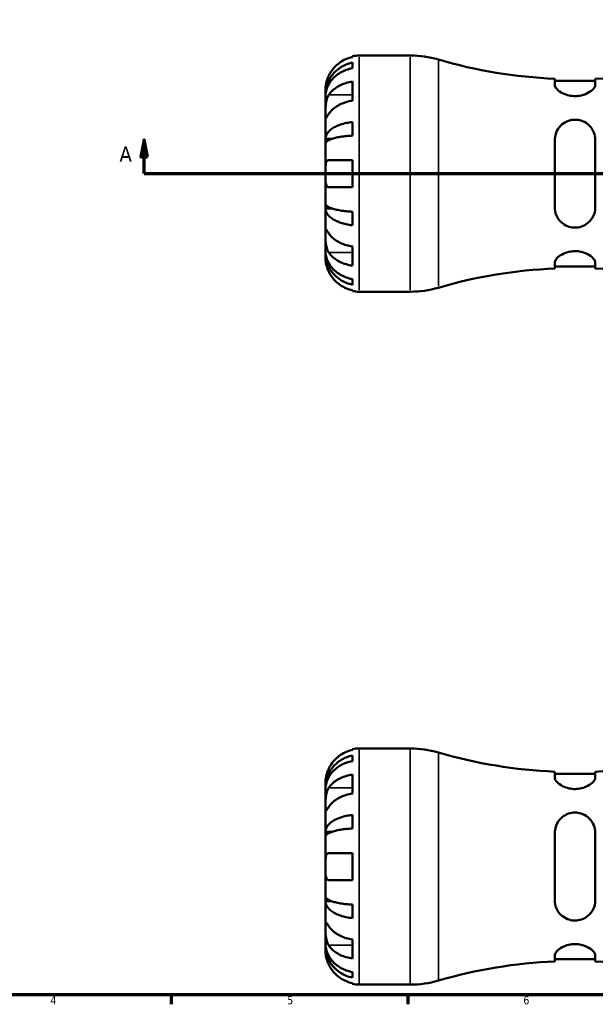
# Model space of a CAD drawing. Header units: millimetres. Extents: x -74 to 902, y -35 to 594.
# Tile 2 of 6: x 235 to 406, y 17 to 309. Entities that reach past the tile are written whole.
import ezdxf

# ---------------------------------------------------------------- set-up
doc = ezdxf.new("R2010")
doc.units = ezdxf.units.MM
for name, color, linetype, lineweight in [('Border (ANSI)', 7, 'Continuous', 70), ('Section Line (ANSI)', 7, 'Continuous', 70), ('Visible (ANSI)', 7, 'Continuous', 50), ('Visible Narrow (ANSI)', 7, 'Continuous', 35)]:
    doc.layers.add(name, color=color, linetype=linetype, lineweight=lineweight)
doc.styles.add('Label Text (ANSI)', font='tahoma.ttf')
doc.styles.add('Note Text (ANSI)', font='tahoma.ttf')

# ---------------------------------------------------------------- blocks, each defined once
blk = doc.blocks.new('Borders Default Border')
at = {"layer": 'Border (ANSI)'}
for p, q in [((280.33, 20), (280.33, 17.2)), ((350.42, 20), (350.42, 17.2))]:
    blk.add_line(p, q, dxfattribs=at)
at = {"layer": 'Border (ANSI)', "flags": 128}
blk.add_lwpolyline([(20, 20), (20, 574), (821, 574), (821, 20), (20, 20)], dxfattribs=at)
at = {"layer": 'Border (ANSI)', "color": 5, "true_color": 0x0000ff, "char_height": 2.4, "attachment_point": 7, "style": 'Note Text (ANSI)'}
for s, insert in [('4', (244.45, 17.2)), ('5', (314.67, 17.15)), ('6', (384.69, 17.15))]:
    blk.add_mtext(s, dxfattribs=dict(at, insert=insert))
blk = doc.blocks.new('2dTransSection0')
at = {"layer": 'Section Line (ANSI)', "linetype": 'Continuous'}
for p, q in [((272.31, 273.43), (271.31, 268.43)), ((272.31, 268.43), (272.31, 273.43)), ((273.31, 268.43), (272.31, 273.43)), ((527.76, 273.43), (526.76, 268.43)), ((527.76, 268.43), (527.76, 273.43)), ((528.76, 268.43), (527.76, 273.43)), ((271.31, 268.43), (273.31, 268.43)), ((272.31, 263.43), (272.31, 268.43)), ((526.76, 268.43), (528.76, 268.43)), ((527.76, 263.43), (527.76, 268.43)), ((272.31, 263.43), (281.78, 263.43)), ((518.29, 263.43), (527.76, 263.43))]:
    blk.add_line(p, q, dxfattribs=at)
at = {"layer": 'Section Line (ANSI)'}
blk.add_line((272.31, 263.43), (527.76, 263.43), dxfattribs=at)
at = {"layer": 'Section Line (ANSI)', "linetype": 'Continuous', "flags": 128}
for points in [[(273.31, 268.43), (272.31, 273.43), (271.31, 268.43), (273.31, 268.43)], [(528.76, 268.43), (527.76, 273.43), (526.76, 268.43), (528.76, 268.43)]]:
    blk.add_lwpolyline(points, dxfattribs=at)
at = {"layer": 'Section Line (ANSI)'}
for points in [[(273.31, 268.43), (272.31, 273.43), (271.31, 268.43), (273.31, 268.43)], [(528.76, 268.43), (527.76, 273.43), (526.76, 268.43), (528.76, 268.43)]]:
    blk.add_solid(points, dxfattribs=at)
at = {"layer": 'Section Line (ANSI)', "char_height": 4.57, "attachment_point": 7, "style": 'Label Text (ANSI)'}
for insert in [(264.95, 266.93), (531.23, 266.93)]:
    blk.add_mtext('A', dxfattribs=dict(at, insert=insert))

msp = doc.modelspace()

# ---------------------------------------------------------------- linework, layer by layer
at = {"layer": 'Visible (ANSI)'}
for p, q in [((334.03, 297.99), (334.03, 298.23)), ((336.03, 298.43), (351.19, 298.43)), ((334.03, 294.68), (334.03, 296.34)), ((334.03, 285.04), (334.03, 290.7)), ((394.03, 291.55), (394.03, 289.71)), ((406.03, 290.91), (394.03, 290.91)), ((406.03, 289.71), (406.03, 291.55)), ((326.03, 286.82), (326.03, 288.43)), ((326.03, 286.21), (326.03, 286.82)), ((326.03, 286.82), (326.06, 286.82)), ((326.03, 281.11), (326.03, 286.21)), ((326.03, 273.73), (326.03, 281.11)), ((334.03, 274.71), (334.03, 278.72)), ((326.03, 272.25), (326.03, 273.73)), ((326.03, 273.73), (327.94, 273.73)), ((326.03, 263.43), (326.03, 272.25)), ((394.03, 273.43), (394.03, 253.43)), ((406.03, 253.43), (406.03, 273.43)), ((326.99, 267.43), (334.03, 267.43)), ((334.03, 259.43), (334.03, 267.43)), ((326.03, 254.6), (326.03, 263.43)), ((334.03, 259.43), (326.99, 259.43)), ((326.03, 253.13), (326.03, 254.6)), ((326.03, 245.75), (326.03, 253.13)), ((326.03, 253.13), (327.94, 253.13)), ((334.03, 248.13), (334.03, 252.14)), ((326.03, 240.65), (326.03, 245.75)), ((326.03, 240.04), (326.03, 240.65)), ((326.03, 238.43), (326.03, 240.04)), ((326.03, 240.04), (326.06, 240.04)), ((334.03, 236.16), (334.03, 241.81)), ((394.03, 237.14), (394.03, 235.3)), ((406.03, 235.3), (406.03, 237.14)), ((406.03, 235.94), (394.03, 235.94)), ((334.03, 230.51), (334.03, 232.17)), ((334.03, 228.63), (334.03, 228.86)), ((336.03, 228.43), (351.19, 228.43)), ((334.03, 92.6), (334.03, 92.83)), ((334.03, 89.29), (334.03, 90.95)), ((336.03, 93.03), (351.19, 93.03)), ((334.03, 79.64), (334.03, 85.3)), ((394.03, 86.15), (394.03, 84.32)), ((406.03, 85.52), (394.03, 85.52)), ((406.03, 84.32), (406.03, 86.15)), ((326.03, 81.42), (326.03, 83.03)), ((326.03, 80.81), (326.03, 81.42)), ((326.03, 81.42), (326.06, 81.42)), ((326.03, 75.71), (326.03, 80.81)), ((326.03, 68.33), (326.03, 75.71)), ((334.03, 69.32), (334.03, 73.32)), ((326.03, 66.85), (326.03, 68.33)), ((326.03, 68.33), (327.94, 68.33)), ((394.03, 68.03), (394.03, 48.03)), ((406.03, 48.03), (406.03, 68.03)), ((326.03, 58.03), (326.03, 66.85)), ((326.99, 62.03), (334.03, 62.03)), ((334.03, 54.03), (334.03, 62.03)), ((326.03, 49.21), (326.03, 58.03)), ((334.03, 54.03), (326.99, 54.03)), ((326.03, 47.73), (326.03, 49.21)), ((326.03, 40.35), (326.03, 47.73)), ((326.03, 47.73), (327.94, 47.73)), ((334.03, 42.73), (334.03, 46.74)), ((326.03, 35.25), (326.03, 40.35)), ((326.03, 34.64), (326.03, 35.25)), ((334.03, 30.76), (334.03, 36.41)), ((326.03, 33.03), (326.03, 34.64)), ((326.03, 34.64), (326.06, 34.64)), ((394.03, 31.74), (394.03, 29.9)), ((406.03, 30.54), (394.03, 30.54)), ((406.03, 29.9), (406.03, 31.74)), ((334.03, 25.11), (334.03, 26.77)), ((334.03, 23.23), (334.03, 23.46)), ((336.03, 23.03), (351.19, 23.03))]:
    msp.add_line(p, q, dxfattribs=at)
for centre, radius, start, end in [((336.03, 288.43), 10, 90, 101.537), ((351.19, 268.83), 29.6, 73.6886, 90), ((400.03, 435.74), 144.31, 253.6886, 267.6171), ((400.03, 435.74), 144.31, 272.3829, 286.3114), ((400.03, 91.12), 144.31, 92.3829, 106.3114), ((400.03, 91.12), 144.31, 73.6886, 87.6171), ((336.03, 238.43), 10, 258.463, 270), ((351.19, 258.03), 29.6, 270, 286.3114), ((336.03, 83.03), 10, 90, 101.537), ((351.19, 63.43), 29.6, 73.6886, 90), ((400.03, 230.34), 144.31, 253.6886, 267.6171), ((400.03, 230.34), 144.31, 272.3829, 286.3114), ((400.03, -114.28), 144.31, 92.3829, 106.3114), ((400.03, -114.28), 144.31, 73.6886, 87.6171), ((351.19, 52.63), 29.6, 270, 286.3114), ((336.03, 33.03), 10, 258.463, 270)]:
    msp.add_arc(centre, radius, start, end, dxfattribs=at)
for points, knots in [([(334.03, 297.99), (333.39, 297.86), (332.77, 297.67), (331.65, 297.2), (331.05, 296.88), (329.93, 296.13), (329.41, 295.7), (328.54, 294.82), (328.1, 294.3), (327.45, 293.31), (327.2, 292.87), (326.99, 292.43)], [0.1897242, 0.1897242, 0.1897242, 0.1897242, 0.3692652, 0.3692652, 0.5545201, 0.5545201, 0.7397751, 0.7397751, 0.9260791, 0.9260791, 1.0656804, 1.0656804, 1.0656804, 1.0656804]), ([(326.03, 286.82), (326.03, 287.42), (326.1, 288.08), (326.36, 289.36), (326.56, 289.99), (327.03, 291.1), (327.35, 291.68), (328.1, 292.77), (328.53, 293.28), (329.4, 294.12), (329.92, 294.54), (331.04, 295.27), (331.64, 295.57), (332.77, 296.03), (333.39, 296.22), (334.03, 296.34)], [4.459382, 4.459382, 4.459382, 4.459382, 4.64574, 4.64574, 4.832098, 4.832098, 5.017749, 5.017749, 5.2034, 5.2034, 5.388581, 5.388581, 5.573762, 5.573762, 5.753847, 5.753847, 5.753847, 5.753847]), ([(334.03, 294.68), (333.39, 294.57), (332.77, 294.4), (331.64, 294), (331.04, 293.73), (329.92, 293.08), (329.4, 292.71), (328.53, 291.95), (328.1, 291.5), (327.35, 290.54), (327.03, 290.02), (326.56, 289.03), (326.36, 288.47), (326.1, 287.33), (326.03, 286.74), (326.03, 286.21)], [0.189718, 0.189718, 0.189718, 0.189718, 0.369803, 0.369803, 0.554984, 0.554984, 0.740165, 0.740165, 0.925816, 0.925816, 1.111467, 1.111467, 1.297825, 1.297825, 1.484183, 1.484183, 1.484183, 1.484183]), ([(326.99, 292.43), (326.9, 292.23), (326.81, 292.03), (326.66, 291.64), (326.59, 291.45), (326.45, 291.04), (326.38, 290.81), (326.22, 290.21), (326.16, 289.85), (326.07, 289.2), (326.05, 288.93), (326.03, 288.53), (326.03, 288.43), (326.03, 288.43)], [-0.6479836, -0.6479836, -0.6479836, -0.6479836, -0.5812922, -0.5812922, -0.5195743, -0.5195743, -0.4431699, -0.4431699, -0.3085364, -0.3085364, -0.1588124, -0.1588124, 0, 0, 0, 0]), ([(326.99, 286.76), (327.2, 287.07), (327.45, 287.39), (328.1, 288.08), (328.54, 288.45), (329.41, 289.07), (329.93, 289.38), (331.05, 289.91), (331.65, 290.14), (332.77, 290.47), (333.39, 290.61), (334.03, 290.7)], [4.9026438, 4.9026438, 4.9026438, 4.9026438, 5.0422451, 5.0422451, 5.2285491, 5.2285491, 5.4138041, 5.4138041, 5.599059, 5.599059, 5.7785999, 5.7785999, 5.7785999, 5.7785999]), ([(406.03, 289.71), (406.03, 289.61), (406.02, 289.51), (405.87, 289.03), (405.56, 288.62), (404.66, 287.82), (404.06, 287.43), (402.78, 286.86), (402.13, 286.65), (400.85, 286.43), (400.25, 286.39), (399, 286.45), (398.38, 286.55), (397.09, 286.93), (396.45, 287.21), (395.28, 287.91), (394.78, 288.33), (394.18, 289.09), (394.03, 289.42), (394.03, 289.71)], [-2.264688, -2.264688, -2.264688, -2.264688, -2.17915, -2.17915, -1.894858, -1.894858, -1.61837, -1.61837, -1.399036, -1.399036, -1.215509, -1.215509, -1.021821, -1.021821, -0.780977, -0.780977, -0.494306, -0.494306, -0.246081, -0.246081, -0.246081, -0.246081]), ([(326.03, 281.11), (326.03, 281.31), (326.03, 281.55), (326.04, 282.06), (326.04, 282.35), (326.06, 283.06), (326.08, 283.49), (326.16, 284.33), (326.23, 284.74), (326.38, 285.39), (326.46, 285.64), (326.64, 286.11), (326.74, 286.33), (326.89, 286.61), (326.94, 286.69), (326.99, 286.76)], [0, 0, 0, 0, 0.0888491, 0.0888491, 0.1837965, 0.1837965, 0.314197, 0.314197, 0.4378467, 0.4378467, 0.5241128, 0.5241128, 0.6076526, 0.6076526, 0.6434969, 0.6434969, 0.6434969, 0.6434969]), ([(334.03, 285.04), (333.39, 284.95), (332.76, 284.81), (331.64, 284.48), (331.04, 284.25), (329.92, 283.72), (329.4, 283.41), (328.53, 282.79), (328.09, 282.42), (327.44, 281.72), (327.2, 281.41), (326.99, 281.11)], [0.1897409, 0.1897409, 0.1897409, 0.1897409, 0.3701287, 0.3701287, 0.5558196, 0.5558196, 0.7415105, 0.7415105, 0.927384, 0.927384, 1.0656761, 1.0656761, 1.0656761, 1.0656761]), ([(326.99, 281.11), (326.94, 281.02), (326.88, 280.93), (326.72, 280.69), (326.62, 280.54), (326.45, 280.29), (326.37, 280.18), (326.22, 279.98), (326.16, 279.93), (326.07, 279.94), (326.05, 280.04), (326.03, 280.44), (326.03, 280.73), (326.03, 281.11)], [-0.644345, -0.644345, -0.644345, -0.644345, -0.6030859, -0.6030859, -0.5200799, -0.5200799, -0.4327391, -0.4327391, -0.3100066, -0.3100066, -0.15869, -0.15869, 0, 0, 0, 0]), ([(326.03, 273.73), (326.03, 274.04), (326.1, 274.39), (326.36, 275.06), (326.56, 275.39), (327.03, 275.97), (327.35, 276.28), (328.1, 276.85), (328.53, 277.11), (329.4, 277.56), (329.92, 277.78), (331.04, 278.16), (331.64, 278.32), (332.77, 278.56), (333.39, 278.66), (334.03, 278.72)], [4.459382, 4.459382, 4.459382, 4.459382, 4.64574, 4.64574, 4.832098, 4.832098, 5.017749, 5.017749, 5.2034, 5.2034, 5.388581, 5.388581, 5.573762, 5.573762, 5.753847, 5.753847, 5.753847, 5.753847]), ([(394.03, 273.43), (394.03, 273.69), (394.05, 273.96), (394.2, 275.09), (394.5, 275.91), (395.41, 277.34), (396, 277.96), (397.29, 278.81), (397.94, 279.09), (399.22, 279.4), (399.82, 279.45), (401.07, 279.37), (401.69, 279.23), (402.98, 278.71), (403.62, 278.29), (404.79, 277.19), (405.28, 276.46), (405.88, 274.96), (406.03, 274.2), (406.03, 273.43)], [-2.264688, -2.264688, -2.264688, -2.264688, -2.17915, -2.17915, -1.894858, -1.894858, -1.61837, -1.61837, -1.399036, -1.399036, -1.215509, -1.215509, -1.021821, -1.021821, -0.780977, -0.780977, -0.494306, -0.494306, -0.246081, -0.246081, -0.246081, -0.246081]), ([(334.03, 274.71), (333.39, 274.68), (332.77, 274.63), (331.64, 274.51), (331.04, 274.44), (329.92, 274.25), (329.4, 274.14), (328.53, 273.92), (328.1, 273.79), (327.35, 273.51), (327.03, 273.36), (326.56, 273.07), (326.36, 272.91), (326.1, 272.58), (326.03, 272.41), (326.03, 272.25)], [0.189718, 0.189718, 0.189718, 0.189718, 0.369803, 0.369803, 0.554984, 0.554984, 0.740165, 0.740165, 0.925816, 0.925816, 1.111467, 1.111467, 1.297825, 1.297825, 1.484183, 1.484183, 1.484183, 1.484183]), ([(326.03, 263.43), (326.03, 263.77), (326.03, 264.1), (326.04, 264.79), (326.04, 265.13), (326.07, 265.9), (326.11, 266.28), (326.24, 266.8), (326.31, 266.98), (326.47, 267.21), (326.54, 267.28), (326.72, 267.39), (326.83, 267.42), (326.96, 267.43), (326.97, 267.43), (326.99, 267.43)], [-2.7780414, -2.7780414, -2.7780414, -2.7780414, -2.6767215, -2.6767215, -2.5655813, -2.5655813, -2.4096011, -2.4096011, -2.3051939, -2.3051939, -2.2261755, -2.2261755, -2.1445049, -2.1445049, -2.1308178, -2.1308178, -2.1308178, -2.1308178]), ([(326.99, 259.43), (326.93, 259.43), (326.86, 259.44), (326.7, 259.48), (326.61, 259.53), (326.44, 259.67), (326.37, 259.78), (326.22, 260.1), (326.16, 260.35), (326.07, 261), (326.05, 261.43), (326.03, 262.38), (326.03, 262.9), (326.03, 263.43)], [-0.6400853, -0.6400853, -0.6400853, -0.6400853, -0.5922218, -0.5922218, -0.5159504, -0.5159504, -0.4323561, -0.4323561, -0.3086303, -0.3086303, -0.1584496, -0.1584496, 0, 0, 0, 0]), ([(326.03, 254.6), (326.03, 254.45), (326.1, 254.28), (326.36, 253.95), (326.56, 253.78), (327.03, 253.5), (327.35, 253.35), (328.1, 253.06), (328.53, 252.93), (329.4, 252.71), (329.92, 252.61), (331.04, 252.42), (331.64, 252.34), (332.77, 252.22), (333.39, 252.17), (334.03, 252.14)], [4.459382, 4.459382, 4.459382, 4.459382, 4.64574, 4.64574, 4.832098, 4.832098, 5.017749, 5.017749, 5.2034, 5.2034, 5.388581, 5.388581, 5.573762, 5.573762, 5.753847, 5.753847, 5.753847, 5.753847]), ([(334.03, 248.13), (333.39, 248.2), (332.77, 248.3), (331.64, 248.54), (331.04, 248.7), (329.92, 249.08), (329.4, 249.3), (328.53, 249.74), (328.1, 250.01), (327.35, 250.58), (327.03, 250.88), (326.56, 251.46), (326.36, 251.79), (326.1, 252.47), (326.03, 252.81), (326.03, 253.13)], [0.189718, 0.189718, 0.189718, 0.189718, 0.369803, 0.369803, 0.554984, 0.554984, 0.740165, 0.740165, 0.925816, 0.925816, 1.111467, 1.111467, 1.297825, 1.297825, 1.484183, 1.484183, 1.484183, 1.484183]), ([(406.03, 253.43), (406.03, 253.16), (406.02, 252.9), (405.87, 251.77), (405.56, 250.94), (404.66, 249.52), (404.06, 248.9), (402.78, 248.05), (402.13, 247.76), (400.85, 247.45), (400.25, 247.4), (399, 247.48), (398.38, 247.63), (397.09, 248.15), (396.45, 248.56), (395.28, 249.67), (394.78, 250.4), (394.18, 251.9), (394.03, 252.65), (394.03, 253.43)], [-2.264688, -2.264688, -2.264688, -2.264688, -2.17915, -2.17915, -1.894858, -1.894858, -1.61837, -1.61837, -1.399036, -1.399036, -1.215509, -1.215509, -1.021821, -1.021821, -0.780977, -0.780977, -0.494306, -0.494306, -0.246081, -0.246081, -0.246081, -0.246081]), ([(326.03, 245.75), (326.03, 245.96), (326.03, 246.14), (326.04, 246.47), (326.04, 246.61), (326.06, 246.85), (326.08, 246.92), (326.16, 246.92), (326.23, 246.86), (326.38, 246.66), (326.46, 246.55), (326.64, 246.29), (326.74, 246.14), (326.89, 245.9), (326.94, 245.83), (326.99, 245.75)], [0, 0, 0, 0, 0.0888491, 0.0888491, 0.1837965, 0.1837965, 0.314197, 0.314197, 0.4378467, 0.4378467, 0.5241128, 0.5241128, 0.6076526, 0.6076526, 0.6434969, 0.6434969, 0.6434969, 0.6434969]), ([(326.99, 240.09), (326.94, 240.18), (326.88, 240.27), (326.72, 240.57), (326.62, 240.78), (326.45, 241.26), (326.37, 241.52), (326.22, 242.17), (326.16, 242.57), (326.07, 243.48), (326.05, 243.98), (326.03, 244.93), (326.03, 245.38), (326.03, 245.75)], [-0.644345, -0.644345, -0.644345, -0.644345, -0.6030859, -0.6030859, -0.5200799, -0.5200799, -0.4327391, -0.4327391, -0.3100066, -0.3100066, -0.15869, -0.15869, 0, 0, 0, 0]), ([(326.99, 245.75), (327.2, 245.44), (327.45, 245.13), (328.1, 244.43), (328.54, 244.06), (329.41, 243.44), (329.93, 243.13), (331.05, 242.6), (331.65, 242.38), (332.77, 242.05), (333.39, 241.91), (334.03, 241.81)], [4.9026455, 4.9026455, 4.9026455, 4.9026455, 5.0422468, 5.0422468, 5.2285509, 5.2285509, 5.4138058, 5.4138058, 5.5990607, 5.5990607, 5.7786017, 5.7786017, 5.7786017, 5.7786017]), ([(326.03, 240.65), (326.03, 240.11), (326.1, 239.53), (326.36, 238.38), (326.56, 237.82), (327.03, 236.84), (327.35, 236.32), (328.1, 235.35), (328.53, 234.9), (329.4, 234.15), (329.92, 233.77), (331.04, 233.13), (331.64, 232.86), (332.77, 232.45), (333.39, 232.28), (334.03, 232.17)], [4.459383, 4.459383, 4.459383, 4.459383, 4.64574, 4.64574, 4.832098, 4.832098, 5.017749, 5.017749, 5.2034, 5.2034, 5.388581, 5.388581, 5.573762, 5.573762, 5.753847, 5.753847, 5.753847, 5.753847]), ([(334.03, 230.51), (333.39, 230.64), (332.77, 230.83), (331.64, 231.28), (331.04, 231.59), (329.92, 232.31), (329.4, 232.73), (328.53, 233.58), (328.1, 234.08), (327.35, 235.17), (327.03, 235.75), (326.56, 236.86), (326.36, 237.49), (326.1, 238.78), (326.03, 239.43), (326.03, 240.04)], [0.189718, 0.189718, 0.189718, 0.189718, 0.369803, 0.369803, 0.554984, 0.554984, 0.740165, 0.740165, 0.925816, 0.925816, 1.111467, 1.111467, 1.297825, 1.297825, 1.484183, 1.484183, 1.484183, 1.484183]), ([(334.03, 236.16), (333.39, 236.25), (332.77, 236.39), (331.65, 236.72), (331.05, 236.94), (329.93, 237.47), (329.41, 237.78), (328.54, 238.4), (328.1, 238.77), (327.45, 239.47), (327.2, 239.78), (326.99, 240.09)], [0.1897242, 0.1897242, 0.1897242, 0.1897242, 0.3692652, 0.3692652, 0.5545201, 0.5545201, 0.7397751, 0.7397751, 0.9260791, 0.9260791, 1.0656804, 1.0656804, 1.0656804, 1.0656804]), ([(394.03, 237.14), (394.03, 237.24), (394.05, 237.35), (394.2, 237.82), (394.5, 238.23), (395.41, 239.03), (396, 239.42), (397.29, 240), (397.94, 240.2), (399.22, 240.43), (399.82, 240.47), (401.07, 240.41), (401.69, 240.3), (402.98, 239.93), (403.62, 239.64), (404.79, 238.94), (405.28, 238.52), (405.88, 237.77), (406.03, 237.43), (406.03, 237.14)], [-2.264688, -2.264688, -2.264688, -2.264688, -2.17915, -2.17915, -1.894858, -1.894858, -1.61837, -1.61837, -1.399036, -1.399036, -1.215509, -1.215509, -1.021821, -1.021821, -0.780977, -0.780977, -0.494306, -0.494306, -0.246081, -0.246081, -0.246081, -0.246081]), ([(326.03, 238.43), (326.03, 238.43), (326.03, 238.38), (326.04, 238.21), (326.04, 238.07), (326.07, 237.62), (326.11, 237.27), (326.24, 236.6), (326.31, 236.3), (326.47, 235.77), (326.54, 235.53), (326.72, 235.04), (326.83, 234.79), (326.96, 234.51), (326.97, 234.47), (326.99, 234.43)], [-2.7780414, -2.7780414, -2.7780414, -2.7780414, -2.6767215, -2.6767215, -2.5655813, -2.5655813, -2.4096011, -2.4096011, -2.3051939, -2.3051939, -2.2261755, -2.2261755, -2.1445049, -2.1445049, -2.1308178, -2.1308178, -2.1308178, -2.1308178]), ([(326.99, 234.43), (327.2, 233.99), (327.45, 233.54), (328.1, 232.56), (328.54, 232.03), (329.41, 231.16), (329.93, 230.72), (331.05, 229.97), (331.65, 229.66), (332.77, 229.19), (333.39, 228.99), (334.03, 228.86)], [4.9026455, 4.9026455, 4.9026455, 4.9026455, 5.0422468, 5.0422468, 5.2285509, 5.2285509, 5.4138058, 5.4138058, 5.5990607, 5.5990607, 5.7786017, 5.7786017, 5.7786017, 5.7786017]), ([(326.03, 81.42), (326.03, 82.02), (326.1, 82.68), (326.36, 83.96), (326.56, 84.59), (327.03, 85.7), (327.35, 86.29), (328.1, 87.37), (328.53, 87.88), (329.4, 88.73), (329.92, 89.15), (331.04, 89.87), (331.64, 90.18), (332.77, 90.63), (333.39, 90.82), (334.03, 90.95)], [4.459382, 4.459382, 4.459382, 4.459382, 4.64574, 4.64574, 4.832098, 4.832098, 5.017749, 5.017749, 5.2034, 5.2034, 5.388581, 5.388581, 5.573762, 5.573762, 5.753847, 5.753847, 5.753847, 5.753847]), ([(334.03, 92.6), (333.39, 92.46), (332.77, 92.27), (331.65, 91.8), (331.05, 91.49), (329.93, 90.73), (329.41, 90.3), (328.54, 89.42), (328.1, 88.9), (327.45, 87.91), (327.2, 87.47), (326.99, 87.03)], [0.1897242, 0.1897242, 0.1897242, 0.1897242, 0.3692652, 0.3692652, 0.5545201, 0.5545201, 0.7397751, 0.7397751, 0.9260791, 0.9260791, 1.0656804, 1.0656804, 1.0656804, 1.0656804]), ([(334.03, 89.29), (333.39, 89.17), (332.77, 89), (331.64, 88.6), (331.04, 88.33), (329.92, 87.68), (329.4, 87.31), (328.53, 86.56), (328.1, 86.11), (327.35, 85.14), (327.03, 84.62), (326.56, 83.63), (326.36, 83.07), (326.1, 81.93), (326.03, 81.34), (326.03, 80.81)], [0.189718, 0.189718, 0.189718, 0.189718, 0.369803, 0.369803, 0.554984, 0.554984, 0.740165, 0.740165, 0.925816, 0.925816, 1.111467, 1.111467, 1.297825, 1.297825, 1.484183, 1.484183, 1.484183, 1.484183]), ([(326.99, 87.03), (326.93, 86.88), (326.86, 86.73), (326.7, 86.35), (326.61, 86.11), (326.44, 85.62), (326.37, 85.37), (326.22, 84.77), (326.16, 84.44), (326.07, 83.81), (326.05, 83.53), (326.03, 83.13), (326.03, 83.03), (326.03, 83.03)], [-0.6400853, -0.6400853, -0.6400853, -0.6400853, -0.5922218, -0.5922218, -0.5159504, -0.5159504, -0.4323561, -0.4323561, -0.3086303, -0.3086303, -0.1584496, -0.1584496, 0, 0, 0, 0]), ([(326.99, 81.36), (327.2, 81.67), (327.45, 81.99), (328.1, 82.69), (328.54, 83.06), (329.41, 83.68), (329.93, 83.98), (331.05, 84.51), (331.65, 84.74), (332.77, 85.07), (333.39, 85.21), (334.03, 85.3)], [4.9026455, 4.9026455, 4.9026455, 4.9026455, 5.0422468, 5.0422468, 5.2285509, 5.2285509, 5.4138058, 5.4138058, 5.5990607, 5.5990607, 5.7786017, 5.7786017, 5.7786017, 5.7786017]), ([(406.03, 84.32), (406.03, 84.21), (406.02, 84.11), (405.87, 83.63), (405.56, 83.22), (404.66, 82.43), (404.06, 82.04), (402.78, 81.46), (402.13, 81.25), (400.85, 81.03), (400.25, 80.99), (399, 81.05), (398.38, 81.16), (397.09, 81.53), (396.45, 81.82), (395.28, 82.51), (394.78, 82.94), (394.18, 83.69), (394.03, 84.02), (394.03, 84.32)], [-2.264688, -2.264688, -2.264688, -2.264688, -2.17915, -2.17915, -1.894858, -1.894858, -1.61837, -1.61837, -1.399036, -1.399036, -1.215509, -1.215509, -1.021821, -1.021821, -0.780977, -0.780977, -0.494306, -0.494306, -0.246081, -0.246081, -0.246081, -0.246081]), ([(326.03, 75.71), (326.03, 75.92), (326.03, 76.15), (326.04, 76.67), (326.04, 76.95), (326.06, 77.66), (326.08, 78.09), (326.16, 78.94), (326.23, 79.34), (326.38, 79.99), (326.46, 80.24), (326.64, 80.71), (326.74, 80.93), (326.89, 81.21), (326.94, 81.29), (326.99, 81.36)], [0, 0, 0, 0, 0.0888491, 0.0888491, 0.1837965, 0.1837965, 0.314197, 0.314197, 0.4378467, 0.4378467, 0.5241128, 0.5241128, 0.6076526, 0.6076526, 0.6434969, 0.6434969, 0.6434969, 0.6434969]), ([(334.03, 79.64), (333.39, 79.55), (332.77, 79.41), (331.65, 79.08), (331.05, 78.86), (329.93, 78.33), (329.41, 78.02), (328.54, 77.4), (328.1, 77.03), (327.45, 76.33), (327.2, 76.02), (326.99, 75.71)], [0.1897242, 0.1897242, 0.1897242, 0.1897242, 0.3692652, 0.3692652, 0.5545201, 0.5545201, 0.7397751, 0.7397751, 0.9260791, 0.9260791, 1.0656804, 1.0656804, 1.0656804, 1.0656804]), ([(326.99, 75.71), (326.94, 75.62), (326.88, 75.53), (326.72, 75.29), (326.62, 75.14), (326.45, 74.89), (326.37, 74.78), (326.22, 74.59), (326.16, 74.53), (326.07, 74.54), (326.05, 74.64), (326.03, 75.04), (326.03, 75.33), (326.03, 75.71)], [-0.644345, -0.644345, -0.644345, -0.644345, -0.6030859, -0.6030859, -0.5200799, -0.5200799, -0.4327391, -0.4327391, -0.3100066, -0.3100066, -0.15869, -0.15869, 0, 0, 0, 0]), ([(326.03, 68.33), (326.03, 68.65), (326.1, 68.99), (326.36, 69.66), (326.56, 69.99), (327.03, 70.58), (327.35, 70.88), (328.1, 71.45), (328.53, 71.72), (329.4, 72.16), (329.92, 72.38), (331.04, 72.76), (331.64, 72.92), (332.77, 73.16), (333.39, 73.26), (334.03, 73.32)], [4.459383, 4.459383, 4.459383, 4.459383, 4.64574, 4.64574, 4.832098, 4.832098, 5.017749, 5.017749, 5.2034, 5.2034, 5.388581, 5.388581, 5.573762, 5.573762, 5.753847, 5.753847, 5.753847, 5.753847]), ([(394.03, 68.03), (394.03, 68.3), (394.05, 68.56), (394.2, 69.69), (394.5, 70.51), (395.41, 71.94), (396, 72.56), (397.29, 73.41), (397.94, 73.7), (399.22, 74), (399.82, 74.06), (401.07, 73.97), (401.69, 73.83), (402.98, 73.31), (403.62, 72.9), (404.79, 71.79), (405.28, 71.06), (405.88, 69.56), (406.03, 68.8), (406.03, 68.03)], [-2.264688, -2.264688, -2.264688, -2.264688, -2.17915, -2.17915, -1.894858, -1.894858, -1.61837, -1.61837, -1.399036, -1.399036, -1.215509, -1.215509, -1.021821, -1.021821, -0.780977, -0.780977, -0.494306, -0.494306, -0.246081, -0.246081, -0.246081, -0.246081]), ([(334.03, 69.32), (333.39, 69.28), (332.77, 69.23), (331.64, 69.12), (331.04, 69.04), (329.92, 68.85), (329.4, 68.74), (328.53, 68.52), (328.1, 68.39), (327.35, 68.11), (327.03, 67.96), (326.56, 67.67), (326.36, 67.51), (326.1, 67.18), (326.03, 67.01), (326.03, 66.85)], [0.189718, 0.189718, 0.189718, 0.189718, 0.369803, 0.369803, 0.554984, 0.554984, 0.740165, 0.740165, 0.925816, 0.925816, 1.111467, 1.111467, 1.297825, 1.297825, 1.484183, 1.484183, 1.484183, 1.484183]), ([(326.03, 58.03), (326.03, 58.37), (326.03, 58.7), (326.04, 59.39), (326.04, 59.73), (326.07, 60.5), (326.11, 60.89), (326.24, 61.41), (326.31, 61.58), (326.47, 61.81), (326.54, 61.88), (326.72, 61.99), (326.83, 62.02), (326.96, 62.03), (326.97, 62.03), (326.99, 62.03)], [-2.7780414, -2.7780414, -2.7780414, -2.7780414, -2.6767215, -2.6767215, -2.5655813, -2.5655813, -2.4096011, -2.4096011, -2.3051939, -2.3051939, -2.2261755, -2.2261755, -2.1445049, -2.1445049, -2.1308178, -2.1308178, -2.1308178, -2.1308178]), ([(326.99, 54.03), (326.93, 54.03), (326.86, 54.04), (326.7, 54.08), (326.61, 54.13), (326.44, 54.28), (326.37, 54.38), (326.22, 54.7), (326.16, 54.95), (326.07, 55.6), (326.05, 56.03), (326.03, 56.98), (326.03, 57.5), (326.03, 58.03)], [-0.6400853, -0.6400853, -0.6400853, -0.6400853, -0.5922218, -0.5922218, -0.5159504, -0.5159504, -0.4323561, -0.4323561, -0.3086303, -0.3086303, -0.1584496, -0.1584496, 0, 0, 0, 0]), ([(326.03, 49.21), (326.03, 49.05), (326.1, 48.88), (326.36, 48.55), (326.56, 48.38), (327.03, 48.1), (327.35, 47.95), (328.1, 47.67), (328.53, 47.54), (329.4, 47.32), (329.92, 47.21), (331.04, 47.02), (331.64, 46.94), (332.77, 46.82), (333.39, 46.78), (334.03, 46.74)], [4.459383, 4.459383, 4.459383, 4.459383, 4.64574, 4.64574, 4.832098, 4.832098, 5.017749, 5.017749, 5.2034, 5.2034, 5.388581, 5.388581, 5.573762, 5.573762, 5.753847, 5.753847, 5.753847, 5.753847]), ([(334.03, 42.73), (333.39, 42.8), (332.77, 42.9), (331.64, 43.14), (331.04, 43.3), (329.92, 43.68), (329.4, 43.9), (328.53, 44.34), (328.1, 44.61), (327.35, 45.18), (327.03, 45.48), (326.56, 46.06), (326.36, 46.39), (326.1, 47.07), (326.03, 47.41), (326.03, 47.73)], [0.189718, 0.189718, 0.189718, 0.189718, 0.369803, 0.369803, 0.554984, 0.554984, 0.740165, 0.740165, 0.925816, 0.925816, 1.111467, 1.111467, 1.297825, 1.297825, 1.484183, 1.484183, 1.484183, 1.484183]), ([(406.03, 48.03), (406.03, 47.76), (406.02, 47.5), (405.87, 46.37), (405.56, 45.55), (404.66, 44.12), (404.06, 43.5), (402.78, 42.65), (402.13, 42.36), (400.85, 42.05), (400.25, 42), (399, 42.08), (398.38, 42.23), (397.09, 42.75), (396.45, 43.16), (395.28, 44.27), (394.78, 45), (394.18, 46.5), (394.03, 47.25), (394.03, 48.03)], [-2.264688, -2.264688, -2.264688, -2.264688, -2.17915, -2.17915, -1.894858, -1.894858, -1.61837, -1.61837, -1.399036, -1.399036, -1.215509, -1.215509, -1.021821, -1.021821, -0.780977, -0.780977, -0.494306, -0.494306, -0.246081, -0.246081, -0.246081, -0.246081]), ([(326.03, 40.35), (326.03, 40.56), (326.03, 40.75), (326.04, 41.07), (326.04, 41.21), (326.06, 41.45), (326.08, 41.52), (326.16, 41.52), (326.23, 41.46), (326.38, 41.26), (326.46, 41.15), (326.64, 40.89), (326.74, 40.74), (326.89, 40.5), (326.94, 40.43), (326.99, 40.35)], [0, 0, 0, 0, 0.0888491, 0.0888491, 0.1837965, 0.1837965, 0.314197, 0.314197, 0.4378467, 0.4378467, 0.5241128, 0.5241128, 0.6076526, 0.6076526, 0.6434969, 0.6434969, 0.6434969, 0.6434969]), ([(326.99, 34.69), (326.94, 34.78), (326.88, 34.88), (326.72, 35.17), (326.62, 35.38), (326.45, 35.86), (326.37, 36.12), (326.22, 36.77), (326.16, 37.17), (326.07, 38.08), (326.05, 38.58), (326.03, 39.53), (326.03, 39.98), (326.03, 40.35)], [-0.644345, -0.644345, -0.644345, -0.644345, -0.6030859, -0.6030859, -0.5200799, -0.5200799, -0.4327391, -0.4327391, -0.3100066, -0.3100066, -0.15869, -0.15869, 0, 0, 0, 0]), ([(326.99, 40.35), (327.2, 40.04), (327.44, 39.73), (328.09, 39.04), (328.53, 38.67), (329.4, 38.05), (329.92, 37.74), (331.04, 37.2), (331.64, 36.98), (332.76, 36.65), (333.39, 36.51), (334.03, 36.41)], [4.9026483, 4.9026483, 4.9026483, 4.9026483, 5.0409404, 5.0409404, 5.2268139, 5.2268139, 5.4125047, 5.4125047, 5.5981956, 5.5981956, 5.7785834, 5.7785834, 5.7785834, 5.7785834]), ([(326.03, 35.25), (326.03, 34.72), (326.09, 34.13), (326.36, 32.99), (326.56, 32.43), (327.03, 31.44), (327.35, 30.92), (328.09, 29.96), (328.53, 29.51), (329.4, 28.75), (329.92, 28.38), (331.04, 27.73), (331.64, 27.46), (332.76, 27.06), (333.39, 26.89), (334.03, 26.77)], [4.459382, 4.459382, 4.459382, 4.459382, 4.645545, 4.645545, 4.831709, 4.831709, 5.017166, 5.017166, 5.202624, 5.202624, 5.387999, 5.387999, 5.573375, 5.573375, 5.75384, 5.75384, 5.75384, 5.75384]), ([(394.03, 31.74), (394.03, 31.84), (394.05, 31.95), (394.2, 32.43), (394.5, 32.83), (395.41, 33.63), (396, 34.02), (397.29, 34.6), (397.94, 34.8), (399.22, 35.03), (399.82, 35.07), (401.07, 35.01), (401.69, 34.9), (402.98, 34.53), (403.62, 34.24), (404.79, 33.54), (405.28, 33.12), (405.88, 32.37), (406.03, 32.04), (406.03, 31.74)], [-2.264688, -2.264688, -2.264688, -2.264688, -2.17915, -2.17915, -1.894858, -1.894858, -1.61837, -1.61837, -1.399036, -1.399036, -1.215509, -1.215509, -1.021821, -1.021821, -0.780977, -0.780977, -0.494306, -0.494306, -0.246081, -0.246081, -0.246081, -0.246081]), ([(334.03, 25.11), (333.39, 25.24), (332.77, 25.43), (331.64, 25.88), (331.04, 26.19), (329.92, 26.91), (329.4, 27.33), (328.53, 28.18), (328.1, 28.68), (327.35, 29.77), (327.03, 30.35), (326.56, 31.46), (326.36, 32.09), (326.1, 33.38), (326.03, 34.04), (326.03, 34.64)], [0.189718, 0.189718, 0.189718, 0.189718, 0.369803, 0.369803, 0.554984, 0.554984, 0.740165, 0.740165, 0.925816, 0.925816, 1.111467, 1.111467, 1.297825, 1.297825, 1.484183, 1.484183, 1.484183, 1.484183]), ([(326.03, 33.03), (326.03, 33.03), (326.03, 32.99), (326.04, 32.81), (326.04, 32.67), (326.07, 32.22), (326.11, 31.87), (326.24, 31.2), (326.31, 30.91), (326.47, 30.37), (326.54, 30.13), (326.72, 29.64), (326.83, 29.4), (326.96, 29.11), (326.97, 29.07), (326.99, 29.03)], [-2.7780414, -2.7780414, -2.7780414, -2.7780414, -2.6767215, -2.6767215, -2.5655813, -2.5655813, -2.4096011, -2.4096011, -2.3051939, -2.3051939, -2.2261755, -2.2261755, -2.1445049, -2.1445049, -2.1308178, -2.1308178, -2.1308178, -2.1308178]), ([(334.03, 30.76), (333.39, 30.85), (332.77, 30.99), (331.65, 31.32), (331.05, 31.54), (329.93, 32.07), (329.41, 32.38), (328.54, 33), (328.1, 33.37), (327.45, 34.07), (327.2, 34.38), (326.99, 34.69)], [0.1897242, 0.1897242, 0.1897242, 0.1897242, 0.3692652, 0.3692652, 0.5545201, 0.5545201, 0.7397751, 0.7397751, 0.9260791, 0.9260791, 1.0656804, 1.0656804, 1.0656804, 1.0656804]), ([(326.99, 29.03), (327.2, 28.59), (327.45, 28.15), (328.1, 27.16), (328.54, 26.64), (329.41, 25.76), (329.93, 25.32), (331.05, 24.57), (331.65, 24.26), (332.77, 23.79), (333.39, 23.59), (334.03, 23.46)], [4.9026438, 4.9026438, 4.9026438, 4.9026438, 5.0422451, 5.0422451, 5.2285491, 5.2285491, 5.4138041, 5.4138041, 5.599059, 5.599059, 5.7785999, 5.7785999, 5.7785999, 5.7785999])]:
    msp.add_open_spline(points, degree=3, knots=knots, dxfattribs=at)
at = {"layer": 'Visible Narrow (ANSI)'}
for p, q in [((336.03, 228.86), (336.03, 298)), ((351.19, 228.86), (351.19, 298)), ((359.5, 296.82), (359.5, 230.04)), ((327.35, 286.76), (333.68, 286.76)), ((327.35, 240.09), (333.68, 240.09)), ((336.03, 23.46), (336.03, 92.6)), ((351.19, 23.46), (351.19, 92.6)), ((359.5, 91.42), (359.5, 24.64)), ((327.35, 81.36), (333.68, 81.36)), ((327.35, 34.69), (333.68, 34.69))]:
    msp.add_line(p, q, dxfattribs=at)

# ---------------------------------------------------------------- block references
msp.add_blockref('Borders Default Border', (0, 0))
at = {"layer": 'Section Line (ANSI)'}
msp.add_blockref('2dTransSection0', (0, 0), dxfattribs=at)

doc.saveas('drawing.dxf')
